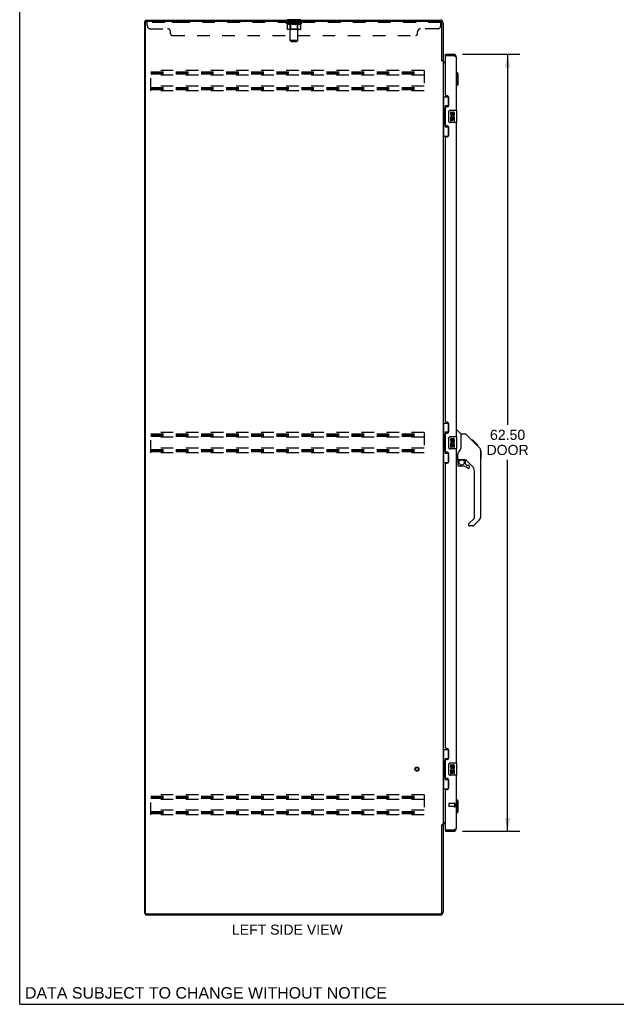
# Model space of a CAD drawing. Header units: inches. Extents: x 0 to 184, y 0 to 119.
# Tile 1 of 11: x 0 to 48, y 0 to 79. Entities that reach past the tile are written whole.
import ezdxf

# ---------------------------------------------------------------- set-up
doc = ezdxf.new("R2010")
doc.units = ezdxf.units.IN
doc.header["$LTSCALE"] = 10.098
doc.header["$MEASUREMENT"] = 0
doc.linetypes.add('HIDDEN', pattern=[0.2, 0.1, -0.1])
doc.layers.get('0').update_dxf_attribs({"linetype": 'CONTINUOUS'})
for name, color, linetype in [('02___PRT_ALL_AXES', 7, 'CONTINUOUS'), ('DEFAULT_2', 8, 'HIDDEN'), ('DIMENSIONS', 7, 'CONTINUOUS')]:
    doc.layers.add(name, color=color, linetype=linetype)
doc.styles.get("Standard").update_dxf_attribs({"font": 'arial.ttf'})
doc.dimstyles.new('DIMSTYLE_1', dxfattribs={"dimtxt": 0.81, "dimasz": 1.08, "dimexe": 0.09, "dimexo": 0.07, "dimgap": 0.0375, "dimtad": 0, "dimtih": 1, "dimtoh": 1, "dimzin": 4, "dimdsep": 46, "dimtxsty": 'Standard', "dimblk": '_FILLED', "dimblk1": '_FILLED', "dimblk2": '_FILLED', "dimcen": 0.09, "dimazin": 1, "dimtfac": 1, "dimtdec": 3, "dimtofl": 0, "dimtmove": 0, "dimatfit": 3, "dimldrblk": '_FILLED', "dimfxl": 1, "dimtolj": 1, "dimtzin": 4, "dimarcsym": 0})

# ---------------------------------------------------------------- blocks, each defined once
blk = doc.blocks.new('_FILLED')
at = {"color": 0, "linetype": 'ByBlock'}
blk.add_solid([(0, 0), (-1, 0.2), (-1, -0.2)], dxfattribs=at)
blk = doc.blocks.new('*D2')
at = {"layer": 'DIMENSIONS', "color": 2, "linetype": 'Continuous'}
for p, q in [((35.651, 76.418), (40.246, 76.418)), ((39.274, 76.418), (39.274, 46.618)), ((39.274, 13.918), (39.274, 43.783)), ((35.651, 13.918), (40.246, 13.918))]:
    blk.add_line(p, q, dxfattribs=at)
at = {"layer": 'DIMENSIONS', "color": 2, "linetype": 'Continuous', "xscale": 1.08, "yscale": 1.08, "zscale": 1.08}
for p, rotation in [((39.274, 76.418), 90), ((39.274, 13.918), 270)]:
    blk.add_blockref('_FILLED', p, dxfattribs=dict(at, rotation=rotation))
at = {"layer": 'DIMENSIONS', "color": 2, "linetype": 'Continuous', "insert": (39.274, 46.213), "char_height": 0.81, "width": 3.39056, "attachment_point": 2, "line_spacing_factor": 0.9}
blk.add_mtext('62.50\\PDOOR', dxfattribs=at)

msp = doc.modelspace()

# ---------------------------------------------------------------- linework, layer by layer
at = {"color": 7, "linetype": 'Continuous'}
for p, q in [((0, 0), (0, 118.8)), ((10.135, 79.064), (10.083, 79.064)), ((10.135, 79.064), (10.135, 79.168)), ((10.191, 79.064), (10.136, 79.064)), ((21.583, 79.198), (21.583, 79.168)), ((22.583, 79.198), (21.583, 79.198)), ((22.583, 79.198), (22.583, 79.168)), ((34.287, 76.314), (34.287, 76.418)), ((34.307, 76.314), (34.287, 76.314)), ((34.895, 76.418), (34.895, 76.314)), ((33.979, 75.928), (34.083, 75.928)), ((35.181, 74.969), (35.141, 74.969)), ((35.181, 73.866), (35.181, 74.969)), ((35.299, 74.851), (35.181, 74.969)), ((35.299, 73.985), (35.299, 74.851)), ((35.181, 73.866), (35.141, 73.866)), ((35.299, 73.985), (35.181, 73.866)), ((34.083, 72.993), (34.524, 72.993)), ((34.122, 72.993), (34.122, 71.968)), ((34.487, 72.993), (34.487, 72.213)), ((34.26, 72.258), (34.26, 70.578)), ((34.487, 72.258), (34.26, 72.258)), ((34.101, 71.968), (34.101, 70.868)), ((34.101, 71.968), (34.223, 71.968)), ((34.223, 71.998), (34.223, 72.019)), ((34.223, 70.868), (34.223, 71.968)), ((34.546, 71.018), (34.546, 71.818)), ((34.646, 71.918), (35.186, 71.918)), ((35.201, 70.933), (35.201, 71.903)), ((34.101, 70.868), (34.223, 70.868)), ((34.122, 70.868), (34.122, 69.843)), ((34.223, 70.817), (34.223, 70.838)), ((34.26, 70.578), (34.487, 70.578)), ((34.487, 70.623), (34.487, 69.843)), ((35.186, 70.918), (34.646, 70.918)), ((34.083, 69.843), (34.524, 69.843)), ((34.083, 46.743), (34.524, 46.743)), ((34.122, 46.743), (34.122, 45.718)), ((34.487, 46.743), (34.487, 45.963)), ((34.487, 46.008), (34.26, 46.008)), ((34.26, 46.008), (34.26, 44.328)), ((35.141, 46.172), (35.204, 46.172)), ((35.529, 45.863), (35.232, 46.161)), ((34.101, 45.718), (34.223, 45.718)), ((34.101, 45.718), (34.101, 44.618)), ((34.223, 45.748), (34.223, 45.769)), ((34.223, 44.618), (34.223, 45.718)), ((34.546, 44.768), (34.546, 45.568)), ((34.646, 45.668), (35.186, 45.668)), ((35.201, 44.683), (35.201, 45.653)), ((35.896, 45.857), (35.535, 45.857)), ((35.535, 44.753), (35.535, 45.857)), ((36.717, 45.069), (35.952, 45.834)), ((36.473, 45.38), (36.406, 45.38)), ((36.48, 45.372), (36.414, 45.372)), ((36.49, 45.363), (36.423, 45.363)), ((36.497, 45.356), (36.43, 45.356)), ((36.505, 45.348), (36.438, 45.348)), ((36.524, 45.328), (36.458, 45.328)), ((36.473, 45.38), (36.8, 45.053)), ((36.547, 45.306), (36.48, 45.306)), ((36.57, 45.283), (36.503, 45.283)), ((36.594, 45.259), (36.527, 45.259)), ((36.618, 45.235), (36.551, 45.235)), ((36.641, 45.211), (36.575, 45.211)), ((36.664, 45.189), (36.597, 45.189)), ((36.684, 45.169), (36.617, 45.169)), ((36.701, 45.152), (36.634, 45.152)), ((34.101, 44.618), (34.223, 44.618)), ((34.122, 44.618), (34.122, 43.593)), ((34.223, 44.567), (34.223, 44.588)), ((34.487, 44.373), (34.487, 43.593)), ((35.186, 44.668), (34.646, 44.668)), ((36.714, 45.139), (36.647, 45.139)), ((36.718, 45.134), (36.652, 45.134)), ((36.721, 45.132), (36.654, 45.132)), ((36.72, 45.132), (36.654, 45.132)), ((36.722, 45.131), (36.655, 45.131)), ((36.704, 45.082), (36.656, 45.13)), ((36.724, 45.129), (36.657, 45.129)), ((36.729, 45.124), (36.662, 45.124)), ((36.735, 45.118), (36.668, 45.118)), ((36.748, 45.105), (36.681, 45.105)), ((36.763, 45.09), (36.696, 45.09)), ((36.771, 45.082), (36.704, 45.082)), ((36.716, 45.069), (36.704, 45.082)), ((36.778, 45.075), (36.711, 45.075)), ((36.717, 45.069), (36.995, 44.79)), ((36.79, 45.063), (36.723, 45.063)), ((36.795, 45.058), (36.728, 45.058)), ((36.798, 45.054), (36.732, 45.054)), ((36.8, 45.053), (36.734, 45.053)), ((36.8, 45.053), (36.734, 45.053)), ((36.8, 45.052), (36.734, 45.052)), ((36.889, 44.964), (36.8, 45.052)), ((36.818, 44.968), (36.885, 44.968)), ((36.886, 44.967), (36.819, 44.967)), ((36.889, 44.964), (36.822, 44.964)), ((37.109, 44.535), (37.109, 44.542)), ((37.11, 39.229), (37.11, 44.513)), ((37.122, 44.517), (37.122, 43.93)), ((34.083, 43.593), (34.524, 43.593)), ((34.26, 44.328), (34.487, 44.328)), ((35.22, 43.79), (35.141, 43.79)), ((35.26, 43.83), (35.26, 44.237)), ((35.26, 43.613), (35.26, 43.375)), ((35.279, 43.832), (35.574, 43.832)), ((35.317, 43.752), (35.397, 43.832)), ((35.323, 43.746), (35.32, 43.749)), ((35.327, 43.742), (35.323, 43.746)), ((35.331, 43.738), (35.327, 43.742)), ((35.574, 43.832), (35.581, 43.832)), ((35.847, 43.79), (35.76, 43.79)), ((35.889, 43.459), (35.889, 43.785)), ((36.425, 43.294), (35.924, 43.795)), ((35.574, 43.296), (35.338, 43.296)), ((35.893, 43.45), (35.965, 43.378)), ((35.973, 43.375), (36.126, 43.375)), ((36.204, 43.177), (36.204, 43.296)), ((36.598, 39.143), (36.598, 42.876)), ((36.139, 38.652), (36.575, 39.088)), ((36.995, 38.951), (36.542, 38.498)), ((36.126, 38.619), (36.126, 38.554)), ((36.487, 38.475), (36.204, 38.475)), ((34.083, 20.493), (34.524, 20.493)), ((34.122, 20.493), (34.122, 19.468)), ((34.487, 20.493), (34.487, 19.713)), ((34.101, 19.468), (34.223, 19.468)), ((34.101, 19.468), (34.101, 18.368)), ((34.223, 19.498), (34.223, 19.519)), ((34.223, 18.368), (34.223, 19.468)), ((34.487, 19.758), (34.26, 19.758)), ((34.26, 19.758), (34.26, 18.078)), ((34.546, 18.518), (34.546, 19.318)), ((34.646, 19.418), (35.186, 19.418)), ((35.201, 18.433), (35.201, 19.403)), ((34.101, 18.368), (34.223, 18.368)), ((34.122, 18.368), (34.122, 17.343)), ((34.223, 18.317), (34.223, 18.338)), ((35.186, 18.418), (34.646, 18.418)), ((34.26, 18.078), (34.487, 18.078)), ((34.487, 18.123), (34.487, 17.343)), ((34.083, 17.343), (34.524, 17.343)), ((35.181, 16.47), (35.141, 16.47)), ((35.299, 16.352), (35.181, 16.47)), ((35.181, 15.368), (35.181, 16.47)), ((35.299, 15.486), (35.299, 16.352)), ((35.181, 15.368), (35.141, 15.368)), ((35.299, 15.486), (35.181, 15.368)), ((33.979, 14.409), (34.083, 14.409)), ((34.287, 14.022), (34.307, 14.022)), ((34.287, 14.022), (34.287, 13.918)), ((34.895, 13.918), (34.895, 14.022)), ((10.135, 7.272), (10.083, 7.272)), ((10.135, 7.272), (10.135, 7.168)), ((10.136, 7.272), (10.191, 7.272)), ((0, 0), (183.6, 0))]:
    msp.add_line(p, q, dxfattribs=at)
at = {"color": 3, "linetype": 'Continuous'}
for p, q in [((10.083, 7.272), (10.083, 79.064)), ((10.135, 79.168), (33.837, 79.168)), ((10.135, 7.335), (10.135, 79.002)), ((33.836, 79.064), (10.198, 79.064)), ((33.979, 75.916), (33.979, 78.921)), ((34.083, 78.922), (34.083, 75.915)), ((34.287, 76.418), (34.895, 76.418)), ((34.287, 73.126), (34.287, 76.294)), ((34.307, 76.314), (34.895, 76.314)), ((34.926, 76.303), (34.895, 76.314)), ((34.945, 76.296), (34.926, 76.303)), ((34.957, 76.291), (34.945, 76.296)), ((35.141, 76.172), (35.141, 71.918)), ((33.993, 75.894), (33.991, 75.899)), ((34.083, 75.876), (34.009, 75.876)), ((34.083, 75.876), (34.083, 14.461)), ((34.287, 75.72), (34.124, 75.72)), ((34.226, 75.772), (34.287, 75.772)), ((34.407, 73.066), (34.347, 73.066)), ((34.537, 72.316), (34.537, 72.936)), ((34.287, 70.711), (34.287, 72.126)), ((34.347, 72.186), (34.407, 72.186)), ((34.407, 70.651), (34.347, 70.651)), ((34.537, 69.901), (34.537, 70.521)), ((35.141, 70.918), (35.141, 45.668)), ((34.287, 46.876), (34.287, 69.711)), ((34.347, 69.771), (34.407, 69.771)), ((34.407, 46.816), (34.347, 46.816)), ((34.347, 45.936), (34.407, 45.936)), ((34.537, 46.066), (34.537, 46.686)), ((34.287, 44.461), (34.287, 45.876)), ((34.407, 44.401), (34.347, 44.401)), ((35.141, 44.668), (35.141, 19.418)), ((34.537, 43.651), (34.537, 44.271)), ((34.287, 20.626), (34.287, 43.461)), ((34.347, 43.521), (34.407, 43.521)), ((34.407, 20.566), (34.347, 20.566)), ((34.537, 19.816), (34.537, 20.436)), ((34.287, 18.211), (34.287, 19.626)), ((34.347, 19.686), (34.407, 19.686)), ((35.141, 18.418), (35.141, 14.165)), ((34.407, 18.151), (34.347, 18.151)), ((34.537, 17.401), (34.537, 18.021)), ((34.287, 14.042), (34.287, 17.211)), ((34.347, 17.271), (34.407, 17.271)), ((33.979, 7.415), (33.979, 14.42)), ((34.083, 14.461), (34.009, 14.461)), ((34.083, 14.422), (34.083, 7.415)), ((34.124, 14.616), (34.287, 14.616)), ((34.287, 14.564), (34.226, 14.564)), ((34.287, 13.918), (34.895, 13.918)), ((34.307, 14.022), (34.895, 14.022)), ((34.895, 14.022), (34.92, 14.031)), ((34.92, 14.031), (34.938, 14.038)), ((34.938, 14.038), (34.951, 14.043)), ((34.951, 14.043), (34.963, 14.047)), ((34.963, 14.047), (34.975, 14.052)), ((33.837, 7.168), (10.135, 7.168)), ((10.198, 7.272), (33.836, 7.272))]:
    msp.add_line(p, q, dxfattribs=at)
for points in [[(35.141, 76.172), (35.141, 76.174), (35.141, 76.176), (35.141, 76.179), (35.14, 76.181), (35.139, 76.183), (35.139, 76.185), (35.138, 76.188), (35.136, 76.19), (35.135, 76.192), (35.134, 76.195), (35.132, 76.197), (35.13, 76.199), (35.128, 76.202), (35.126, 76.204), (35.124, 76.206), (35.121, 76.208), (35.119, 76.211), (35.116, 76.213), (35.113, 76.215), (35.11, 76.218), (35.107, 76.22), (35.104, 76.222), (35.101, 76.225), (35.097, 76.227), (35.094, 76.229), (35.09, 76.231), (35.086, 76.234), (35.082, 76.236), (35.078, 76.238), (35.074, 76.241), (35.069, 76.243), (35.065, 76.245), (35.06, 76.248), (35.055, 76.25), (35.051, 76.252), (35.046, 76.254), (35.041, 76.257), (35.036, 76.259), (35.031, 76.261), (35.025, 76.264), (35.02, 76.266), (35.015, 76.268), (35.009, 76.271), (35.003, 76.273), (34.998, 76.275), (34.992, 76.277), (34.986, 76.28), (34.981, 76.282), (34.975, 76.284), (34.969, 76.287), (34.957, 76.291)], [(33.991, 75.899), (33.99, 75.9), (33.989, 75.902), (33.988, 75.904), (33.987, 75.905), (33.986, 75.907), (33.985, 75.909), (33.984, 75.91), (33.982, 75.912), (33.981, 75.914), (33.979, 75.916)], [(34.009, 75.876), (34.007, 75.877), (34.005, 75.879), (34.003, 75.88), (34.002, 75.882), (34, 75.883), (33.999, 75.885), (33.998, 75.886), (33.997, 75.888), (33.996, 75.889), (33.995, 75.89), (33.994, 75.892), (33.994, 75.893), (33.993, 75.894)], [(34.099, 75.746), (34.097, 75.747), (34.095, 75.748), (34.092, 75.749), (34.09, 75.751), (34.088, 75.752), (34.087, 75.754), (34.085, 75.755), (34.084, 75.757), (34.084, 75.758), (34.084, 75.76), (34.083, 75.761)], [(34.124, 75.72), (34.124, 75.722), (34.124, 75.724), (34.123, 75.726), (34.123, 75.728), (34.122, 75.729), (34.121, 75.731), (34.12, 75.733), (34.118, 75.734), (34.116, 75.736), (34.115, 75.737), (34.113, 75.738), (34.111, 75.74), (34.109, 75.741), (34.106, 75.742), (34.104, 75.743), (34.099, 75.746)], [(33.993, 14.442), (33.991, 14.438), (33.99, 14.436), (33.989, 14.435), (33.988, 14.433), (33.987, 14.431), (33.986, 14.429), (33.985, 14.428), (33.984, 14.426), (33.982, 14.424), (33.981, 14.422), (33.979, 14.42)], [(34.009, 14.461), (34.007, 14.459), (34.005, 14.458), (34.003, 14.456), (34.002, 14.455), (34, 14.453), (33.999, 14.452), (33.998, 14.45), (33.997, 14.449), (33.996, 14.447), (33.995, 14.446), (33.994, 14.445), (33.994, 14.443), (33.993, 14.442)], [(34.104, 14.593), (34.099, 14.591), (34.097, 14.589), (34.095, 14.588), (34.092, 14.587), (34.09, 14.586), (34.088, 14.584), (34.087, 14.583), (34.085, 14.581), (34.084, 14.58), (34.084, 14.578), (34.084, 14.577), (34.083, 14.575)], [(34.124, 14.616), (34.124, 14.614), (34.124, 14.612), (34.123, 14.61), (34.123, 14.609), (34.122, 14.607), (34.121, 14.605), (34.12, 14.604), (34.118, 14.602), (34.116, 14.601), (34.115, 14.599), (34.113, 14.598), (34.111, 14.597), (34.109, 14.595), (34.106, 14.594), (34.104, 14.593)], [(34.975, 14.052), (34.981, 14.054), (34.986, 14.057), (34.992, 14.059), (34.998, 14.061), (35.003, 14.064), (35.009, 14.066), (35.015, 14.068), (35.02, 14.07), (35.025, 14.073), (35.031, 14.075), (35.036, 14.077), (35.041, 14.08), (35.046, 14.082), (35.051, 14.084), (35.055, 14.087), (35.06, 14.089), (35.065, 14.091), (35.069, 14.093), (35.074, 14.096), (35.078, 14.098), (35.082, 14.1), (35.086, 14.103), (35.09, 14.105), (35.094, 14.107), (35.097, 14.11), (35.101, 14.112), (35.104, 14.114), (35.107, 14.116), (35.11, 14.119), (35.113, 14.121), (35.116, 14.123), (35.119, 14.126), (35.121, 14.128), (35.124, 14.13), (35.126, 14.133), (35.128, 14.135), (35.13, 14.137), (35.132, 14.139), (35.134, 14.142), (35.135, 14.144), (35.136, 14.146), (35.138, 14.149), (35.139, 14.151), (35.139, 14.153), (35.14, 14.156), (35.141, 14.158), (35.141, 14.16), (35.141, 14.162), (35.141, 14.165)]]:
    msp.add_lwpolyline(points, dxfattribs=at)
at = {"color": 7, "linetype": 'Continuous'}
for points in [[(34.26, 72.234), (34.261, 72.231), (34.261, 72.227), (34.262, 72.223), (34.263, 72.219), (34.265, 72.214), (34.267, 72.209), (34.269, 72.204), (34.272, 72.198), (34.276, 72.191), (34.28, 72.184), (34.284, 72.177), (34.289, 72.169), (34.294, 72.161), (34.296, 72.157)], [(34.546, 71.818), (34.547, 71.825), (34.547, 71.831), (34.548, 71.837), (34.55, 71.843), (34.551, 71.849), (34.553, 71.854)], [(34.296, 70.679), (34.294, 70.676), (34.289, 70.667), (34.284, 70.659), (34.28, 70.652), (34.276, 70.645), (34.272, 70.639), (34.269, 70.633), (34.267, 70.627), (34.265, 70.622), (34.263, 70.617), (34.262, 70.613), (34.261, 70.609), (34.261, 70.605), (34.26, 70.602)], [(34.553, 70.982), (34.551, 70.988), (34.55, 70.994), (34.548, 71), (34.547, 71.006), (34.547, 71.012), (34.546, 71.018)], [(34.26, 45.984), (34.261, 45.981), (34.261, 45.977), (34.262, 45.973), (34.263, 45.969), (34.265, 45.964), (34.267, 45.959), (34.269, 45.954), (34.272, 45.948), (34.276, 45.941), (34.28, 45.934), (34.284, 45.927), (34.289, 45.919), (34.294, 45.911), (34.296, 45.907)], [(34.546, 45.568), (34.547, 45.575), (34.547, 45.581), (34.548, 45.587), (34.55, 45.593), (34.551, 45.599), (34.553, 45.604)], [(35.952, 45.834), (35.944, 45.841), (35.936, 45.847), (35.926, 45.851), (35.917, 45.854), (35.907, 45.857), (35.896, 45.857)], [(36.656, 45.13), (36.634, 45.152), (36.612, 45.174), (36.59, 45.196)], [(34.296, 44.429), (34.294, 44.426), (34.289, 44.417), (34.284, 44.409), (34.28, 44.402), (34.276, 44.395), (34.272, 44.389), (34.269, 44.383), (34.267, 44.377), (34.265, 44.372), (34.263, 44.367), (34.262, 44.363), (34.261, 44.359), (34.261, 44.355), (34.26, 44.352)], [(34.553, 44.732), (34.551, 44.738), (34.55, 44.744), (34.548, 44.75), (34.547, 44.756), (34.547, 44.762), (34.546, 44.768)], [(35.313, 44.407), (35.302, 44.391), (35.287, 44.362), (35.274, 44.33), (35.265, 44.296), (35.261, 44.261), (35.26, 44.237)], [(35.535, 44.815), (35.514, 44.758), (35.484, 44.689), (35.447, 44.618), (35.405, 44.546), (35.357, 44.472), (35.313, 44.407)], [(37.11, 44.513), (37.109, 44.541), (37.104, 44.583), (37.094, 44.624), (37.08, 44.663), (37.062, 44.701), (37.04, 44.736), (37.015, 44.769), (36.995, 44.79)], [(35.331, 43.738), (35.322, 43.728), (35.313, 43.717), (35.306, 43.705), (35.299, 43.693), (35.293, 43.68), (35.288, 43.667), (35.284, 43.654), (35.282, 43.64), (35.28, 43.627), (35.28, 43.613)], [(35.32, 43.749), (35.319, 43.75), (35.318, 43.751), (35.317, 43.752), (35.317, 43.752)], [(35.581, 43.832), (35.601, 43.83), (35.622, 43.828), (35.643, 43.824), (35.663, 43.819), (35.681, 43.814), (35.697, 43.809), (35.711, 43.804), (35.723, 43.799), (35.733, 43.796), (35.742, 43.793), (35.75, 43.791), (35.758, 43.79), (35.759, 43.79)], [(34.26, 19.734), (34.261, 19.731), (34.261, 19.727), (34.262, 19.723), (34.263, 19.719), (34.265, 19.714), (34.267, 19.709), (34.269, 19.704), (34.272, 19.698), (34.276, 19.691), (34.28, 19.684), (34.284, 19.677), (34.289, 19.669), (34.294, 19.661), (34.296, 19.657)], [(34.546, 19.318), (34.547, 19.325), (34.547, 19.331), (34.548, 19.337), (34.55, 19.343), (34.551, 19.349), (34.553, 19.354)], [(34.553, 18.482), (34.551, 18.488), (34.55, 18.494), (34.548, 18.5), (34.547, 18.506), (34.547, 18.512), (34.546, 18.518)], [(34.296, 18.179), (34.294, 18.176), (34.289, 18.167), (34.284, 18.159), (34.28, 18.152), (34.276, 18.145), (34.272, 18.139), (34.269, 18.133), (34.267, 18.127), (34.265, 18.122), (34.263, 18.117), (34.262, 18.113), (34.261, 18.109), (34.261, 18.105), (34.26, 18.102)]]:
    msp.add_lwpolyline(points, dxfattribs=at)
msp.add_circle((35.574, 43.592), 0.217, dxfattribs=at)
for centre, radius, start, end in [((21.629, 79.267), 0.069, 180, 270), ((22.537, 79.267), 0.069, 270, 360), ((34.895, 76.172), 0.142, 48.63375, 90), ((34.977, 76.028), 0.26, 90, 92.60534), ((34.646, 71.818), 0.1, 90, 158.79459), ((35.186, 71.903), 0.015, 0, 90), ((34.646, 71.018), 0.1, 201.20502, 270), ((35.186, 70.933), 0.015, 270, 360), ((35.204, 46.133), 0.0394, 45, 90), ((34.646, 45.568), 0.1, 90, 158.79459), ((35.186, 45.653), 0.015, 0, 90), ((35.515, 45.849), 0.0197, 7.5, 45), ((34.646, 44.768), 0.1, 201.20502, 270), ((35.186, 44.683), 0.015, 270, 360), ((37.102, 44.517), 0.0197, 0, 68.93953), ((35.22, 43.83), 0.0394, 270, 360), ((35.279, 43.851), 0.0197, 180, 270), ((35.456, 43.613), 0.197, 135, 180), ((35.847, 43.593), 0.197, 45, 90), ((37.102, 43.93), 0.0197, 293.60704, 360), ((35.338, 43.375), 0.0787, 180, 270), ((35.574, 42.509), 0.787, 50.4788, 90), ((35.901, 43.459), 0.0118, 180, 225), ((35.973, 43.387), 0.0118, 225, 270), ((36.126, 43.177), 0.0787, 230.4788, 360), ((36.126, 43.296), 0.0787, 0, 90), ((36.008, 42.876), 0.591, 0, 45), ((36.519, 39.143), 0.0787, 315, 360), ((36.716, 39.229), 0.394, 315, 360), ((36.173, 38.619), 0.0472, 135, 180), ((36.204, 38.554), 0.0787, 180, 270), ((36.487, 38.554), 0.0787, 270, 315), ((34.646, 19.318), 0.1, 90, 158.79459), ((35.186, 19.403), 0.015, 0, 90), ((34.646, 18.518), 0.1, 201.20502, 270), ((35.186, 18.433), 0.015, 270, 360), ((34.895, 14.165), 0.142, 270, 311.36625), ((34.977, 14.308), 0.26, 267.3791, 270)]:
    msp.add_arc(centre, radius, start, end, dxfattribs=at)
at = {"color": 3, "linetype": 'Continuous'}
for centre, radius, start, end in [((10.198, 79.002), 0.0625, 90, 180), ((33.836, 78.921), 0.143, 0, 90), ((33.837, 78.922), 0.246, 0, 90), ((34.307, 76.294), 0.02, 90, 180), ((34.895, 76.172), 0.246, 0, 90), ((34.226, 75.915), 0.142, 180, 270), ((34.347, 73.126), 0.06, 180, 270), ((34.407, 72.936), 0.13, 0, 90), ((34.347, 72.126), 0.06, 90, 180), ((34.407, 72.316), 0.13, 270, 360), ((34.347, 70.711), 0.06, 180, 270), ((34.407, 70.521), 0.13, 0, 90), ((34.347, 69.711), 0.06, 90, 180), ((34.407, 69.901), 0.13, 270, 360), ((34.347, 46.876), 0.06, 180, 270), ((34.407, 46.686), 0.13, 0, 90), ((34.347, 45.876), 0.06, 90, 180), ((34.407, 46.066), 0.13, 270, 360), ((34.347, 44.461), 0.06, 180, 270), ((34.407, 44.271), 0.13, 0, 90), ((34.407, 43.651), 0.13, 270, 360), ((34.347, 43.461), 0.06, 90, 180), ((34.347, 20.626), 0.06, 180, 270), ((34.407, 20.436), 0.13, 0, 90), ((34.407, 19.816), 0.13, 270, 360), ((34.347, 19.626), 0.06, 90, 180), ((34.347, 18.211), 0.06, 180, 270), ((34.407, 18.021), 0.13, 0, 90), ((34.347, 17.211), 0.06, 90, 180), ((34.407, 17.401), 0.13, 270, 360), ((34.226, 14.422), 0.142, 90, 180), ((34.307, 14.042), 0.02, 180, 270), ((34.895, 14.165), 0.246, 270, 360), ((10.198, 7.335), 0.0625, 180, 270), ((33.836, 7.415), 0.143, 270, 360), ((33.837, 7.415), 0.246, 270, 360)]:
    msp.add_arc(centre, radius, start, end, dxfattribs=at)
at = {"color": 7, "linetype": 'Continuous'}
for centre, start_param, end_param in [((34.328, 72.009), 0.699287, 1.51401), ((34.328, 72.009), -4.655602, -3.84088), ((34.328, 70.828), 0.699287, 1.51401), ((34.328, 70.828), -4.655602, -3.84088), ((34.328, 45.759), 0.699287, 1.51401), ((34.328, 45.759), -4.655602, -3.84088), ((34.328, 44.578), 0.699287, 1.51401), ((34.328, 44.578), -4.655602, -3.84088), ((34.328, 19.509), 0.699287, 1.51401), ((34.328, 19.509), -4.655602, -3.84088), ((34.328, 18.328), 0.699287, 1.51401), ((34.328, 18.328), -4.655602, -3.84088)]:
    msp.add_ellipse(centre, major_axis=(0, 0.18), ratio=0.579493, start_param=start_param, end_param=end_param, dxfattribs=at)
at = {"layer": '02___PRT_ALL_AXES', "color": 8, "linetype": 'HIDDEN'}
for p, q in [((12.271, 79.064), (12.271, 78.96)), ((13.146, 79.064), (12.271, 79.064)), ((13.146, 78.96), (12.271, 78.96)), ((13.146, 79.064), (13.146, 78.96)), ((21.646, 78.96), (21.646, 79.064)), ((22.521, 79.064), (21.646, 79.064)), ((22.521, 78.96), (21.646, 78.96)), ((22.521, 78.96), (22.521, 79.064)), ((31.021, 79.064), (31.021, 78.96)), ((31.896, 79.064), (31.021, 79.064)), ((31.896, 78.96), (31.021, 78.96)), ((31.896, 79.064), (31.896, 78.96)), ((34.994, 16.146), (34.547, 16.146)), ((34.994, 15.898), (34.547, 15.898)), ((34.994, 16.146), (34.994, 15.898))]:
    msp.add_line(p, q, dxfattribs=at)
at = {"layer": '02___PRT_ALL_AXES', "color": 7, "linetype": 'Continuous'}
for p, q in [((34.684, 71.764), (34.684, 71.628)), ((34.747, 71.764), (34.684, 71.764)), ((34.684, 71.303), (34.684, 71.072)), ((34.702, 71.303), (34.684, 71.303)), ((34.737, 71.303), (34.764, 71.322)), ((34.737, 71.303), (34.998, 71.303)), ((34.747, 71.628), (34.747, 71.764)), ((34.812, 71.69), (34.812, 71.621)), ((34.873, 71.628), (34.873, 71.67)), ((34.928, 71.339), (34.985, 71.314)), ((34.936, 71.67), (34.936, 71.533)), ((34.936, 71.533), (34.998, 71.533)), ((34.998, 71.533), (34.998, 71.67)), ((34.998, 71.072), (34.998, 71.303)), ((34.684, 71.072), (34.747, 71.072)), ((34.747, 71.072), (34.747, 71.24)), ((34.747, 71.24), (34.812, 71.24)), ((34.812, 71.24), (34.812, 71.104)), ((34.812, 71.104), (34.873, 71.104)), ((34.873, 71.104), (34.873, 71.24)), ((34.873, 71.24), (34.936, 71.24)), ((34.936, 71.24), (34.936, 71.072)), ((34.936, 71.072), (34.998, 71.072)), ((34.747, 45.514), (34.684, 45.514)), ((34.684, 45.514), (34.684, 45.378)), ((34.747, 45.378), (34.747, 45.514)), ((34.812, 45.44), (34.812, 45.371)), ((34.873, 45.378), (34.873, 45.42)), ((34.936, 45.42), (34.936, 45.283)), ((34.936, 45.283), (34.998, 45.283)), ((34.998, 45.283), (34.998, 45.42)), ((34.702, 45.053), (34.684, 45.053)), ((34.684, 45.053), (34.684, 44.822)), ((34.684, 44.822), (34.747, 44.822)), ((34.737, 45.053), (34.764, 45.072)), ((34.737, 45.053), (34.998, 45.053)), ((34.747, 44.99), (34.812, 44.99)), ((34.747, 44.822), (34.747, 44.99)), ((34.812, 44.99), (34.812, 44.854)), ((34.812, 44.854), (34.873, 44.854)), ((34.873, 44.99), (34.936, 44.99)), ((34.873, 44.854), (34.873, 44.99)), ((34.928, 45.089), (34.985, 45.064)), ((34.936, 44.99), (34.936, 44.822)), ((34.936, 44.822), (34.998, 44.822)), ((34.998, 44.822), (34.998, 45.053)), ((34.747, 19.264), (34.684, 19.264)), ((34.684, 19.264), (34.684, 19.128)), ((34.747, 19.128), (34.747, 19.264)), ((34.812, 19.19), (34.812, 19.121)), ((34.873, 19.128), (34.873, 19.17)), ((34.936, 19.17), (34.936, 19.033)), ((34.936, 19.033), (34.998, 19.033)), ((34.998, 19.033), (34.998, 19.17)), ((34.702, 18.803), (34.684, 18.803)), ((34.684, 18.803), (34.684, 18.572)), ((34.684, 18.572), (34.747, 18.572)), ((34.737, 18.803), (34.764, 18.822)), ((34.737, 18.803), (34.998, 18.803)), ((34.747, 18.74), (34.812, 18.74)), ((34.747, 18.572), (34.747, 18.74)), ((34.812, 18.74), (34.812, 18.604)), ((34.812, 18.604), (34.873, 18.604)), ((34.873, 18.74), (34.936, 18.74)), ((34.873, 18.604), (34.873, 18.74)), ((34.928, 18.839), (34.985, 18.814)), ((34.936, 18.74), (34.936, 18.572)), ((34.936, 18.572), (34.998, 18.572)), ((34.998, 18.572), (34.998, 18.803))]:
    msp.add_line(p, q, dxfattribs=at)
at = {"layer": '02___PRT_ALL_AXES', "color": 8, "linetype": 'HIDDEN'}
msp.add_circle((31.979, 18.918), 0.124, dxfattribs=at)
at = {"layer": '02___PRT_ALL_AXES', "color": 7, "linetype": 'Continuous'}
for centre, radius, start, end in [((34.778, 71.628), 0.0943, 180, 360), ((34.838, 71.376), 0.154, 161.41988, 206.19629), ((34.841, 71.376), 0.157, 336.59665, 161.87913), ((34.841, 71.376), 0.157, 205.73705, 207.8532), ((34.778, 71.628), 0.0314, 180, 261.22946), ((34.841, 71.376), 0.0943, 336.59665, 215.11217), ((34.778, 71.633), 0.0362, 263.42855, 341.76278), ((34.904, 71.67), 0.0943, 68.69989, 167.43379), ((34.904, 71.67), 0.0314, 0, 180.04847), ((34.904, 71.67), 0.0943, 0, 68.67039), ((34.778, 45.378), 0.0943, 180, 360), ((34.838, 45.126), 0.154, 161.41988, 206.19629), ((34.841, 45.126), 0.157, 336.59665, 161.87913), ((34.778, 45.378), 0.0314, 180, 261.22946), ((34.841, 45.126), 0.0943, 336.59665, 215.11217), ((34.778, 45.383), 0.0362, 263.42855, 341.76278), ((34.904, 45.42), 0.0943, 68.69989, 167.43379), ((34.904, 45.42), 0.0314, 0, 180.04847), ((34.904, 45.42), 0.0943, 0, 68.67039), ((34.841, 45.126), 0.157, 205.73705, 207.8532), ((34.778, 19.128), 0.0943, 180, 360), ((34.841, 18.876), 0.157, 336.59665, 161.87913), ((34.778, 19.128), 0.0314, 180, 261.22946), ((34.778, 19.133), 0.0362, 263.42855, 341.76278), ((34.904, 19.17), 0.0943, 68.69989, 167.43379), ((34.904, 19.17), 0.0314, 0, 180.04847), ((34.904, 19.17), 0.0943, 0, 68.67039), ((34.838, 18.876), 0.154, 161.41988, 206.19629), ((34.841, 18.876), 0.157, 205.73705, 207.8532), ((34.841, 18.876), 0.0943, 336.59665, 215.11217)]:
    msp.add_arc(centre, radius, start, end, dxfattribs=at)
at = {"layer": 'DEFAULT_2', "color": 8, "linetype": 'HIDDEN'}
for p, q in [((10.271, 78.719), (10.271, 79.064)), ((33.896, 78.96), (10.271, 78.96)), ((10.521, 78.469), (11.896, 78.469)), ((21.45, 78.921), (21.45, 78.968)), ((21.549, 78.852), (21.45, 78.921)), ((22.717, 78.921), (21.45, 78.921)), ((21.46, 78.962), (21.46, 78.968)), ((21.468, 78.958), (21.468, 78.962)), ((21.468, 78.958), (22.698, 78.958)), ((21.477, 78.958), (21.477, 78.962)), ((21.478, 78.958), (21.478, 78.962)), ((21.488, 78.962), (21.488, 78.968)), ((21.505, 78.958), (21.505, 78.962)), ((21.506, 78.958), (21.506, 78.962)), ((21.535, 78.962), (21.535, 78.968)), ((21.549, 78.958), (21.549, 78.962)), ((21.549, 78.447), (21.549, 78.852)), ((21.549, 78.852), (21.563, 78.843)), ((21.552, 78.958), (21.552, 78.962)), ((21.756, 78.961), (21.555, 78.961)), ((21.577, 78.834), (21.563, 78.843)), ((21.591, 78.827), (21.577, 78.834)), ((21.604, 78.82), (21.591, 78.827)), ((22.577, 78.41), (21.592, 78.41)), ((21.598, 78.962), (21.598, 78.968)), ((21.6, 78.958), (21.6, 78.961)), ((21.6, 78.958), (21.6, 78.961)), ((21.603, 78.958), (21.603, 78.961)), ((21.618, 78.815), (21.604, 78.82)), ((21.611, 78.958), (21.611, 78.962)), ((21.611, 78.958), (21.611, 78.961)), ((21.614, 78.958), (21.614, 78.962)), ((21.617, 78.958), (21.617, 78.962)), ((21.631, 78.81), (21.618, 78.815)), ((21.622, 78.958), (21.622, 78.961)), ((21.735, 78.81), (21.631, 78.81)), ((21.636, 78.958), (21.636, 78.961)), ((21.654, 78.958), (21.654, 78.961)), ((21.655, 78.958), (21.655, 78.964)), ((21.675, 78.958), (21.675, 78.961)), ((21.675, 78.958), (21.675, 78.961)), ((21.676, 78.962), (21.676, 78.968)), ((21.686, 78.958), (21.686, 78.962)), ((21.69, 78.958), (21.69, 78.962)), ((21.699, 78.958), (21.699, 78.961)), ((21.711, 78.958), (21.711, 78.965)), ((21.726, 78.958), (21.726, 78.961)), ((21.729, 78.958), (21.729, 78.961)), ((21.771, 78.45), (21.731, 78.41)), ((21.735, 78.81), (21.748, 78.815)), ((21.762, 78.82), (21.748, 78.815)), ((21.756, 78.958), (21.756, 78.961)), ((21.823, 78.961), (21.761, 78.961)), ((21.775, 78.827), (21.762, 78.82)), ((21.767, 78.962), (21.767, 78.968)), ((21.771, 79.198), (21.771, 79.168)), ((21.771, 78.45), (21.771, 78.918)), ((22.396, 78.45), (21.771, 78.45)), ((21.774, 78.958), (21.774, 78.962)), ((21.789, 78.834), (21.775, 78.827)), ((21.778, 78.958), (21.778, 78.962)), ((21.783, 77.517), (21.783, 79.164)), ((21.784, 78.958), (21.784, 78.967)), ((21.788, 78.958), (21.788, 78.961)), ((21.803, 78.843), (21.789, 78.834)), ((21.799, 78.958), (21.799, 78.961)), ((21.817, 78.852), (21.803, 78.843)), ((21.817, 78.447), (21.817, 78.852)), ((21.817, 78.852), (21.846, 78.843)), ((21.823, 78.958), (21.823, 78.961)), ((21.828, 78.414), (21.826, 78.417)), ((21.833, 78.411), (21.831, 78.412)), ((21.836, 78.41), (21.833, 78.411)), ((21.838, 78.41), (21.836, 78.41)), ((21.898, 78.961), (21.839, 78.961)), ((21.874, 78.834), (21.846, 78.843)), ((21.86, 78.958), (21.86, 78.961)), ((21.867, 78.962), (21.867, 78.968)), ((21.871, 78.958), (21.871, 78.962)), ((21.873, 78.958), (21.873, 78.968)), ((21.902, 78.827), (21.874, 78.834)), ((21.876, 78.958), (21.876, 78.962)), ((21.883, 78.958), (21.883, 78.962)), ((21.898, 78.958), (21.898, 78.961)), ((21.93, 78.82), (21.902, 78.827)), ((21.979, 78.961), (21.924, 78.961)), ((21.957, 78.814), (21.929, 78.82)), ((21.938, 78.958), (21.938, 78.961)), ((21.984, 78.81), (21.957, 78.815)), ((21.969, 78.961), (22.083, 78.968)), ((21.973, 78.962), (21.973, 78.968)), ((21.974, 78.968), (21.973, 78.968)), ((21.974, 78.962), (21.974, 78.968)), ((21.974, 78.958), (21.974, 78.962)), ((21.978, 78.958), (21.978, 78.962)), ((21.979, 78.958), (21.979, 78.962)), ((21.979, 78.958), (21.979, 78.961)), ((22.182, 78.81), (21.984, 78.81)), ((22.063, 78.961), (22.014, 78.961)), ((22.02, 78.958), (22.02, 78.961)), ((22.063, 78.958), (22.063, 78.961)), ((22.081, 78.962), (22.081, 78.962)), ((22.081, 78.958), (22.081, 78.962)), ((22.081, 78.958), (22.081, 78.962)), ((22.083, 78.962), (22.083, 78.968)), ((22.083, 78.968), (22.198, 78.961)), ((22.086, 78.958), (22.086, 78.962)), ((22.086, 78.958), (22.086, 78.962)), ((22.086, 78.962), (22.086, 78.962)), ((22.104, 78.958), (22.104, 78.961)), ((22.104, 78.961), (22.152, 78.961)), ((22.147, 78.958), (22.147, 78.961)), ((22.182, 78.81), (22.21, 78.815)), ((22.188, 78.958), (22.188, 78.962)), ((22.188, 78.958), (22.188, 78.961)), ((22.188, 78.961), (22.242, 78.961)), ((22.189, 78.958), (22.189, 78.962)), ((22.193, 78.962), (22.193, 78.968)), ((22.193, 78.962), (22.193, 78.968)), ((22.193, 78.968), (22.193, 78.968)), ((22.193, 78.958), (22.193, 78.962)), ((22.238, 78.82), (22.21, 78.815)), ((22.229, 78.958), (22.229, 78.961)), ((22.266, 78.827), (22.238, 78.82)), ((22.295, 78.835), (22.266, 78.827)), ((22.268, 78.958), (22.268, 78.961)), ((22.268, 78.961), (22.328, 78.961)), ((22.284, 78.958), (22.284, 78.962)), ((22.291, 78.958), (22.291, 78.962)), ((22.294, 78.958), (22.294, 78.968)), ((22.323, 78.843), (22.294, 78.835)), ((22.296, 78.958), (22.296, 78.962)), ((22.3, 78.962), (22.3, 78.968)), ((22.307, 78.958), (22.307, 78.961)), ((22.352, 78.853), (22.323, 78.843)), ((22.343, 78.958), (22.343, 78.961)), ((22.343, 78.961), (22.405, 78.961)), ((22.352, 78.447), (22.352, 78.853)), ((22.352, 78.853), (22.367, 78.843)), ((22.367, 78.958), (22.367, 78.961)), ((22.382, 78.834), (22.367, 78.843)), ((22.378, 78.958), (22.378, 78.961)), ((22.396, 78.827), (22.382, 78.835)), ((22.383, 77.517), (22.383, 79.164)), ((22.383, 78.958), (22.383, 78.967)), ((22.389, 78.958), (22.389, 78.962)), ((22.393, 78.958), (22.393, 78.962)), ((22.396, 79.198), (22.396, 79.168)), ((22.396, 78.45), (22.396, 78.918)), ((22.41, 78.82), (22.396, 78.827)), ((22.396, 78.45), (22.436, 78.41)), ((22.4, 78.962), (22.4, 78.968)), ((22.41, 78.958), (22.41, 78.961)), ((22.41, 78.961), (22.717, 78.961)), ((22.425, 78.814), (22.41, 78.82)), ((22.439, 78.81), (22.425, 78.814)), ((22.438, 78.958), (22.438, 78.961)), ((22.533, 78.81), (22.439, 78.81)), ((22.441, 78.958), (22.441, 78.961)), ((22.456, 78.958), (22.456, 78.965)), ((22.467, 78.958), (22.467, 78.961)), ((22.477, 78.958), (22.477, 78.962)), ((22.481, 78.958), (22.481, 78.962)), ((22.49, 78.962), (22.49, 78.968)), ((22.492, 78.958), (22.492, 78.961)), ((22.492, 78.958), (22.492, 78.961)), ((22.512, 78.958), (22.512, 78.964)), ((22.513, 78.958), (22.513, 78.961)), ((22.531, 78.958), (22.531, 78.961)), ((22.533, 78.81), (22.547, 78.815)), ((22.545, 78.958), (22.545, 78.961)), ((22.561, 78.82), (22.547, 78.814)), ((22.549, 78.958), (22.549, 78.962)), ((22.553, 78.958), (22.553, 78.962)), ((22.556, 78.958), (22.556, 78.962)), ((22.556, 78.958), (22.556, 78.961)), ((22.561, 78.82), (22.576, 78.827)), ((22.563, 78.958), (22.563, 78.961)), ((22.566, 78.958), (22.566, 78.961)), ((22.567, 78.958), (22.567, 78.961)), ((22.569, 78.962), (22.569, 78.968)), ((22.605, 78.844), (22.59, 78.835)), ((22.595, 78.965), (22.716, 78.966)), ((22.595, 78.961), (22.595, 78.965)), ((22.62, 78.854), (22.605, 78.844)), ((22.615, 78.958), (22.615, 78.962)), ((22.617, 78.958), (22.617, 78.962)), ((22.62, 78.854), (22.717, 78.921)), ((22.62, 78.447), (22.62, 78.854)), ((22.632, 78.962), (22.632, 78.968)), ((22.66, 78.958), (22.66, 78.962)), ((22.662, 78.958), (22.662, 78.962)), ((22.678, 78.962), (22.678, 78.968)), ((22.689, 78.958), (22.689, 78.962)), ((22.69, 78.958), (22.69, 78.962)), ((22.698, 78.958), (22.698, 78.962)), ((22.707, 78.962), (22.707, 78.968)), ((22.716, 78.961), (22.716, 78.966)), ((22.717, 78.921), (22.717, 78.962)), ((33.646, 78.469), (32.271, 78.469)), ((33.836, 79.064), (33.896, 79.064)), ((33.896, 78.719), (33.896, 79.064)), ((12.146, 78.064), (12.146, 78.219)), ((12.271, 77.939), (31.896, 77.939)), ((32.021, 78.064), (32.021, 78.219)), ((21.852, 77.448), (21.783, 77.517)), ((22.383, 77.517), (21.783, 77.517)), ((21.852, 77.448), (22.314, 77.448)), ((22.314, 77.448), (22.383, 77.517)), ((10.562, 73.481), (10.562, 75.106)), ((32.562, 75.106), (10.562, 75.106)), ((10.562, 75.002), (32.562, 75.002)), ((10.562, 74.912), (32.562, 74.912)), ((10.562, 74.835), (32.562, 74.835)), ((32.562, 74.731), (10.562, 74.731)), ((32.562, 75.106), (32.562, 73.481)), ((32.562, 73.856), (10.562, 73.856)), ((10.562, 73.752), (32.562, 73.752)), ((10.562, 73.662), (32.562, 73.662)), ((10.562, 73.585), (32.562, 73.585)), ((32.562, 73.481), (10.562, 73.481)), ((10.562, 44.356), (10.562, 45.981)), ((32.562, 45.981), (10.562, 45.981)), ((32.562, 45.981), (32.562, 44.356)), ((10.562, 45.877), (32.562, 45.877)), ((10.562, 45.787), (32.562, 45.787)), ((10.562, 45.71), (32.562, 45.71)), ((32.562, 45.606), (10.562, 45.606)), ((32.562, 44.731), (10.562, 44.731)), ((10.562, 44.627), (32.562, 44.627)), ((10.562, 44.537), (32.562, 44.537)), ((10.562, 44.46), (32.562, 44.46)), ((32.562, 44.356), (10.562, 44.356)), ((32.562, 16.856), (10.562, 16.856)), ((10.562, 15.231), (10.562, 16.856)), ((10.562, 16.752), (32.562, 16.752)), ((10.562, 16.662), (32.562, 16.662)), ((32.562, 16.856), (32.562, 15.231)), ((10.562, 16.585), (32.562, 16.585)), ((32.562, 16.481), (10.562, 16.481)), ((34.537, 16.136), (34.537, 15.908)), ((34.994, 16.164), (34.994, 15.88)), ((35.037, 16.164), (35.037, 15.88)), ((32.562, 15.606), (10.562, 15.606)), ((10.562, 15.502), (32.562, 15.502)), ((10.562, 15.412), (32.562, 15.412)), ((10.562, 15.335), (32.562, 15.335)), ((32.562, 15.231), (10.562, 15.231))]:
    msp.add_line(p, q, dxfattribs=at)
for points in [[(21.592, 78.41), (21.587, 78.41), (21.582, 78.411), (21.577, 78.412), (21.572, 78.414), (21.567, 78.417), (21.563, 78.42), (21.559, 78.423), (21.556, 78.427), (21.553, 78.432), (21.551, 78.437), (21.55, 78.442), (21.549, 78.447)], [(21.818, 78.437), (21.817, 78.442), (21.817, 78.447)], [(21.819, 78.432), (21.818, 78.437), (21.817, 78.442), (21.817, 78.447)], [(21.831, 78.412), (21.828, 78.414), (21.826, 78.417), (21.824, 78.42), (21.822, 78.423), (21.82, 78.427), (21.819, 78.432)], [(21.824, 78.42), (21.822, 78.423), (21.82, 78.427)], [(22.331, 78.41), (22.333, 78.41), (22.336, 78.411), (22.338, 78.412), (22.341, 78.414), (22.343, 78.417), (22.345, 78.42), (22.347, 78.423), (22.349, 78.427), (22.35, 78.432), (22.351, 78.437), (22.352, 78.442), (22.352, 78.447)], [(22.59, 78.835), (22.576, 78.827), (22.561, 78.82)], [(22.577, 78.41), (22.582, 78.41), (22.587, 78.411), (22.592, 78.412), (22.597, 78.414), (22.602, 78.417), (22.606, 78.42), (22.61, 78.423), (22.613, 78.427), (22.616, 78.432), (22.618, 78.437), (22.619, 78.442), (22.62, 78.447)]]:
    msp.add_lwpolyline(points, dxfattribs=at)
for radius in [0.164, 0.124]:
    msp.add_circle((31.979, 18.918), radius, dxfattribs=at)
for centre, radius, start, end in [((10.521, 78.719), 0.25, 180, 270), ((11.896, 78.219), 0.25, 0, 90), ((21.731, 78.918), 0.0398, 0, 89.99999), ((21.749, 79.164), 0.0345, 0, 90), ((22.418, 79.164), 0.0345, 90, 180), ((22.436, 78.918), 0.0398, 90.00001, 180), ((32.271, 78.219), 0.25, 90, 180), ((33.646, 78.719), 0.25, 270, 360), ((12.271, 78.064), 0.125, 180, 270), ((31.896, 78.064), 0.125, 270, 360), ((34.547, 16.136), 0.01, 90, 180), ((34.547, 15.908), 0.01, 180, 270), ((35.016, 16.164), 0.0215, 0, 180), ((35.016, 15.88), 0.0215, 180, 360)]:
    msp.add_arc(centre, radius, start, end, dxfattribs=at)
for centre, major_axis, ratio, start_param, end_param in [((22.083, 78.968), (0.633, 0.007), 0.05963, 2.96643, 3.140963), ((21.43, 78.956), (0.198, 0), 0.060556, 0.430652, 1.470503), ((22.083, 78.968), (0.633, 0), 0.060556, 3.141593, 3.316126), ((21.43, 78.95), (0.198, 0.002), 0.05963, 1.376596, 1.469874), ((22.083, 78.968), (0.633, 0.013), 0.05688, 2.791345, 2.965878), ((21.474, 78.956), (0.198, -0.002), 0.05963, 0.605815, 1.645666), ((21.406, 78.956), (0.198, 0.002), 0.05963, 0.25549, 1.295341), ((22.083, 78.968), (0.633, -0.007), 0.05963, -2.96643, -2.791898), ((21.474, 78.95), (0.198, 0), 0.060556, 1.551758, 1.645036), ((21.406, 78.95), (0.198, 0.004), 0.05688, 1.20151, 1.294789), ((21.476, 78.952), (0.164, 0.002), 0.05963, 1.065228, 1.614276), ((21.456, 78.952), (0.164, 0.003), 0.05688, 0.890143, 1.43919), ((21.514, 78.952), (0.164, 0), 0.060556, 1.240391, 1.789438), ((22.083, 78.968), (0.633, 0.019), 0.052395, 2.616403, 2.790936), ((21.537, 78.956), (0.198, -0.004), 0.05688, 0.7809, 1.820751), ((21.402, 78.956), (0.198, 0.004), 0.05688, 0.080405, 1.120256), ((22.083, 78.968), (0.633, -0.013), 0.05688, -2.791345, -2.616812), ((21.537, 78.95), (0.198, -0.002), 0.05963, 1.72692, 1.820198), ((21.402, 78.95), (0.198, 0.006), 0.052395, 1.026568, 1.119847), ((21.455, 78.952), (0.164, 0.005), 0.052395, 0.715201, 1.264248), ((21.569, 78.952), (0.164, -0.002), 0.05963, 1.415553, 1.9646), ((22.083, 78.968), (0.633, 0.025), 0.046319, 2.441654, 2.616187), ((21.616, 78.956), (0.198, -0.006), 0.052395, 0.955842, 1.995693), ((21.419, 78.956), (0.198, 0.006), 0.052395, -0.094537, 0.945314), ((22.083, 78.968), (0.633, -0.019), 0.052395, -2.616403, -2.44187), ((21.616, 78.95), (0.198, -0.004), 0.05688, 1.902006, 1.995284), ((21.419, 78.95), (0.198, 0.008), 0.046319, 0.851819, 0.945098), ((21.474, 78.952), (0.164, 0.006), 0.046319, 0.540452, 1.089499), ((21.64, 78.952), (0.164, -0.003), 0.05688, 1.590638, 2.139686), ((22.083, 78.968), (0.633, 0.029), 0.038841, 2.267123, 2.441656), ((21.71, 78.956), (0.198, -0.008), 0.046319, 1.130591, 2.170442), ((21.456, 78.956), (0.198, 0.008), 0.046319, -0.269286, 0.770565), ((22.083, 78.968), (0.633, -0.025), 0.046319, -2.441654, -2.267121), ((21.71, 78.95), (0.198, -0.006), 0.052395, 2.076947, 2.170226), ((21.456, 78.95), (0.198, 0.009), 0.038841, 0.677289, 0.770567), ((21.511, 78.952), (0.164, 0.008), 0.038841, 0.365921, 0.914969), ((21.725, 78.952), (0.164, -0.005), 0.052395, 1.76558, 2.314627), ((22.083, 78.968), (0.633, 0.033), 0.030195, 2.09281, 2.267343), ((21.815, 78.956), (0.198, -0.009), 0.038841, 1.305122, 2.344973), ((21.513, 78.956), (0.198, 0.009), 0.038841, -0.443817, 0.596034), ((22.083, 78.968), (0.633, -0.029), 0.038841, -2.267123, -2.092591), ((21.815, 78.95), (0.198, -0.008), 0.046319, 2.251696, 2.344975), ((21.513, 78.95), (0.198, 0.01), 0.030195, 0.502975, 0.596254), ((21.565, 78.952), (0.164, 0.009), 0.030195, 0.191608, 0.740655), ((21.821, 78.952), (0.164, -0.006), 0.046319, 1.940329, 2.489376), ((21.586, 78.956), (0.198, 0.01), 0.030195, -0.61813, 0.421721), ((21.928, 78.956), (0.198, -0.01), 0.030195, 1.479435, 2.519286), ((22.083, 78.968), (0.633, 0.036), 0.020645, 1.918687, 2.09322), ((22.083, 78.968), (0.633, -0.033), 0.030195, -2.09281, -1.918277), ((21.928, 78.95), (0.198, -0.009), 0.038841, 2.426227, 2.519505), ((21.586, 78.95), (0.198, 0.011), 0.020645, 0.328852, 0.422131), ((21.635, 78.952), (0.164, 0.009), 0.020645, 0.017485, 0.566532), ((21.924, 78.952), (0.164, -0.008), 0.038841, 2.11486, 2.663907), ((21.675, 78.956), (0.198, 0.011), 0.020645, -0.792253, 0.247598), ((22.045, 78.956), (0.198, -0.011), 0.020645, 1.653558, 2.693409), ((22.083, 78.968), (0.633, 0.038), 0.010478, 1.744704, 1.919237), ((22.083, 78.968), (0.633, -0.036), 0.020645, -1.918687, -1.744154), ((22.045, 78.95), (0.198, -0.01), 0.030195, 2.60054, 2.693819), ((21.675, 78.95), (0.198, 0.012), 0.010478, 0.154869, 0.248148), ((21.719, 78.952), (0.164, 0.01), 0.010478, 6.126688, 6.675735), ((22.032, 78.952), (0.164, -0.009), 0.030195, 2.289173, 2.83822), ((21.776, 78.956), (0.198, 0.012), 0.010478, -0.966236, -0.000846), ((22.164, 78.956), (0.198, -0.012), 0.010478, 1.827541, 2.867392), ((22.083, 78.968), (0.633, -0.038), 0.010478, -1.744704, -1.570171), ((22.164, 78.95), (0.198, -0.011), 0.020645, 2.774664, 2.867942), ((22.142, 78.952), (0.164, -0.009), 0.020645, 2.463296, 3.012344), ((22.003, 78.956), (0.198, 0.012), 0.010478, 0.274201, 1.314052), ((21.917, 78.952), (0.164, 0.01), 0.010478, -0.000483, 0.504314), ((21.886, 78.95), (0.198, 0.012), 0.010478, 0.099668, 0.192946), ((22.083, 78.968), (0.633, 0.038), 0.010478, -1.571421, -1.396888), ((22.281, 78.95), (0.198, -0.012), 0.010478, 2.948646, 3.041925), ((22.25, 78.952), (0.164, -0.01), 0.010478, 2.637279, 3.142076), ((22.122, 78.956), (0.198, 0.011), 0.020645, 0.448184, 1.488034), ((22.025, 78.952), (0.164, 0.009), 0.020645, 0.129249, 0.678296), ((22.003, 78.95), (0.198, 0.011), 0.020645, 0.273651, 0.366929), ((22.391, 78.956), (0.198, -0.012), 0.010478, -3.140747, -2.175357), ((22.083, 78.968), (0.633, 0.036), 0.020645, -1.397439, -1.222906), ((22.083, 78.968), (0.633, -0.038), 0.010478, 1.222355, 1.396888), ((22.239, 78.956), (0.198, 0.01), 0.030195, 0.622307, 1.662158), ((22.134, 78.952), (0.164, 0.009), 0.030195, 0.303372, 0.852419), ((22.448, 78.952), (0.164, -0.01), 0.010478, 2.749043, 3.29809), ((22.492, 78.956), (0.198, -0.011), 0.020645, 2.893995, 3.933846), ((22.122, 78.95), (0.198, 0.01), 0.030195, 0.447774, 0.541052), ((22.492, 78.95), (0.198, -0.012), 0.010478, 2.893445, 2.986723), ((22.083, 78.968), (0.633, 0.033), 0.030195, -1.223315, -1.048783), ((22.083, 78.968), (0.633, -0.036), 0.020645, 1.048373, 1.222906), ((22.352, 78.956), (0.198, 0.009), 0.038841, 0.79662, 1.836471), ((22.243, 78.952), (0.164, 0.008), 0.038841, 0.477686, 1.026733), ((22.532, 78.952), (0.164, -0.009), 0.020645, 2.57506, 3.124108), ((22.581, 78.956), (0.198, -0.01), 0.030195, 2.719872, 3.759723), ((22.457, 78.956), (0.198, 0.008), 0.046319, 0.971151, 2.011002), ((22.239, 78.95), (0.198, 0.009), 0.038841, 0.622087, 0.715366), ((22.581, 78.95), (0.198, -0.011), 0.020645, 2.719462, 2.812741), ((22.083, 78.968), (0.633, 0.029), 0.038841, -1.049002, -0.874469), ((22.083, 78.968), (0.633, -0.033), 0.030195, 0.87425, 1.048783), ((22.346, 78.952), (0.164, 0.006), 0.046319, 0.652216, 1.201263), ((22.55, 78.956), (0.198, 0.006), 0.052395, 1.1459, 2.185751), ((22.602, 78.952), (0.164, -0.009), 0.030195, 2.400937, 2.949985), ((22.654, 78.956), (0.198, -0.009), 0.038841, 2.545558, 3.585409), ((22.442, 78.952), (0.164, 0.005), 0.052395, 0.826965, 1.376012), ((22.352, 78.95), (0.198, 0.008), 0.046319, 0.796618, 0.889896), ((22.654, 78.95), (0.198, -0.01), 0.030195, 2.545339, 2.638617), ((22.63, 78.956), (0.198, 0.004), 0.05688, 1.320842, 2.360692), ((22.083, 78.968), (0.633, 0.025), 0.046319, -0.874471, -0.699939), ((22.083, 78.968), (0.633, -0.029), 0.038841, 0.699936, 0.874469), ((22.71, 78.956), (0.198, -0.008), 0.046319, 2.371028, 3.410879), ((22.656, 78.952), (0.164, -0.008), 0.038841, 2.226624, 2.775671), ((22.692, 78.956), (0.198, 0.002), 0.05963, 1.495927, 2.535778), ((22.526, 78.952), (0.164, 0.003), 0.05688, 1.001907, 1.550954), ((22.748, 78.956), (0.198, -0.006), 0.052395, 2.196279, 3.23613), ((22.693, 78.952), (0.164, -0.006), 0.046319, 2.052093, 2.601141), ((22.457, 78.95), (0.198, 0.006), 0.052395, 0.971367, 1.064645), ((22.736, 78.956), (0.198, 0), 0.060556, 2.364024, 2.71094), ((22.71, 78.95), (0.198, -0.009), 0.038841, 2.371026, 2.464304), ((22.765, 78.956), (0.198, -0.004), 0.05688, 2.021337, 3.061188), ((22.083, 78.968), (0.633, 0.019), 0.052395, -0.699723, -0.52519), ((22.761, 78.956), (0.198, -0.002), 0.05963, 1.846251, 2.886102), ((22.083, 78.968), (0.633, -0.025), 0.046319, 0.525406, 0.699939), ((22.597, 78.952), (0.164, 0.002), 0.05963, 1.176993, 1.72604), ((22.712, 78.952), (0.164, -0.005), 0.052395, 1.877344, 2.426392), ((22.653, 78.952), (0.164, 0), 0.060556, 1.352155, 1.901202), ((22.711, 78.952), (0.164, -0.003), 0.05688, 1.702402, 2.25145), ((22.691, 78.952), (0.164, -0.002), 0.05963, 1.527317, 2.076364), ((22.55, 78.95), (0.198, 0.004), 0.05688, 1.146309, 1.239587), ((22.748, 78.95), (0.198, -0.008), 0.046319, 2.196495, 2.289773), ((22.083, 78.968), (0.633, 0.013), 0.05688, -0.524781, -0.350248), ((22.083, 78.968), (0.633, -0.019), 0.052395, 0.350657, 0.52519), ((22.736, 78.95), (0.198, -0.002), 0.05963, 1.764997, 1.971333), ((22.63, 78.95), (0.198, 0.002), 0.05963, 1.321394, 1.414673), ((22.765, 78.95), (0.198, -0.006), 0.052395, 2.021746, 2.115024), ((22.083, 78.968), (0.633, 0.007), 0.05963, -0.349695, -0.175162), ((22.083, 78.968), (0.633, -0.013), 0.05688, 0.175715, 0.350248), ((22.692, 78.95), (0.198, 0), 0.060556, 1.496556, 1.589835), ((22.761, 78.95), (0.198, -0.004), 0.05688, 1.846804, 1.940083), ((22.083, 78.968), (0.633, -0.007), 0.05963, 6.27665, 6.458348), ((22.083, 78.968), (0.633, 0), 0.060556, -0.174533, -0.058352)]:
    msp.add_ellipse(centre, major_axis=major_axis, ratio=ratio, start_param=start_param, end_param=end_param, dxfattribs=at)

# ---------------------------------------------------------------- texts
at = {"layer": 'DIMENSIONS', "color": 2, "linetype": 'Continuous', "attachment_point": 2, "line_spacing_factor": 0.9}
for s, insert, char_height, width in [('LEFT SIDE VIEW', (21.543, 6.412), 0.81, 8.90699), ('DATA SUBJECT TO CHANGE WITHOUT NOTICE', (14.995, 1.378), 0.918, 29.08251)]:
    msp.add_mtext(s, dxfattribs=dict(at, insert=insert, char_height=char_height, width=width))

# ---------------------------------------------------------------- dimensions: what is measured, and where the dimension line sits
at = {"layer": 'DIMENSIONS', "color": 2, "linetype": 'Continuous'}
dim = msp.add_linear_dim(base=(39.274, 76.418), p1=(35.581, 13.918), p2=(35.581, 76.418), angle=90, text='<>\\PDOOR', dimstyle='DIMSTYLE_1', dxfattribs=at)
dim.commit()
dim.dimension.update_dxf_attribs({"geometry": '*D2', "text_midpoint": (39.274, 45.201), "dimtype": 160})

doc.saveas('drawing.dxf')
